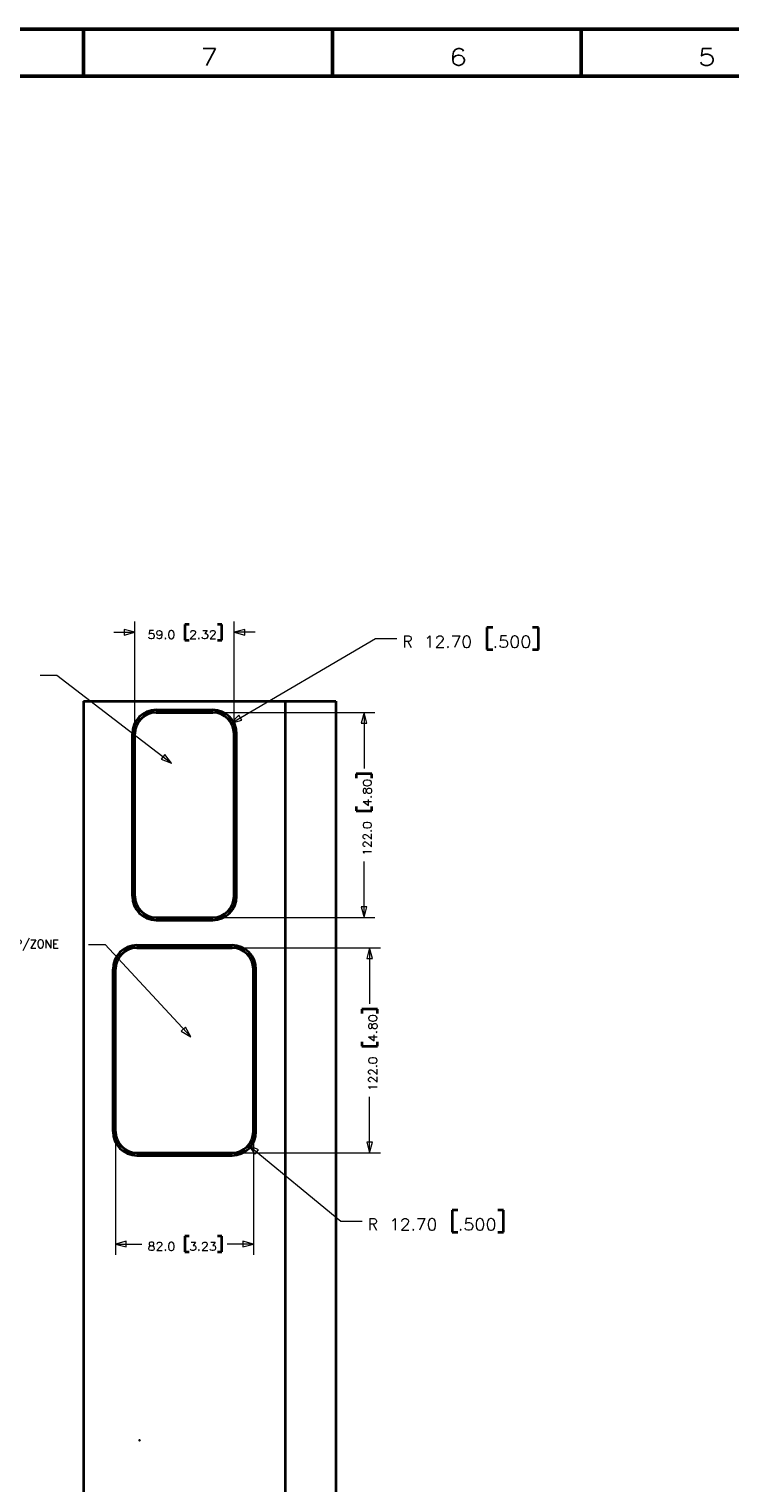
# Model space of a CAD drawing. Header units: millimetres. Extents: x 0 to 1189, y 0 to 841.
# Tile 20 of 28: x 655 to 863, y 409 to 841. Entities that reach past the tile are written whole.
import ezdxf

# ---------------------------------------------------------------- set-up
doc = ezdxf.new("R2010")
doc.units = ezdxf.units.MM
doc.layers.add('1', color=7, linetype='Continuous')
doc.styles.add('pwfont', font='simplex.shx')

msp = doc.modelspace()

# ---------------------------------------------------------------- linework, layer by layer
at = {"layer": '1', "color": 7, "linetype": 'Continuous', "lineweight": 50}
for p, q in [((0, 841), (1189, 841)), ((671, 827), (671, 841)), ((745, 827), (745, 841)), ((819, 827), (819, 841)), ((14, 827), (1175, 827))]:
    msp.add_line(p, q, dxfattribs=at)
at = {"layer": '1', "color": 7, "linetype": 'Continuous', "lineweight": 13}
for p, q in [((683.08, 662.42), (683.08, 660.71)), ((686.26, 661.57), (683.08, 662.42)), ((718.93, 662.42), (715.76, 661.57)), ((718.93, 660.71), (718.93, 662.42)), ((680.01, 661.57), (686.26, 661.57)), ((683.08, 660.71), (686.26, 661.57)), ((714.88, 634.58), (757.81, 659.74)), ((715.76, 661.57), (718.93, 660.71)), ((722.01, 661.57), (715.76, 661.57)), ((757.81, 659.74), (764.16, 659.74)), ((658.09, 648.77), (663.09, 648.77)), ((663.09, 648.77), (697.15, 622.63)), ((717.19, 636.92), (714.88, 634.58)), ((718.05, 635.45), (717.19, 636.92)), ((754.43, 637.72), (753.58, 634.55)), ((755.28, 634.55), (754.43, 637.72)), ((754.43, 637.72), (754.43, 621.03)), ((714.88, 634.58), (718.05, 635.45)), ((753.58, 634.55), (755.28, 634.55)), ((695.15, 625.23), (694.11, 623.88)), ((694.11, 623.88), (697.15, 622.63)), ((697.15, 622.63), (695.15, 625.23)), ((754.43, 576.72), (754.43, 593.41)), ((753.58, 579.9), (754.43, 576.72)), ((755.28, 579.9), (753.58, 579.9)), ((754.43, 576.72), (755.28, 579.9)), ((672.43, 568.73), (677.43, 568.73)), ((677.43, 568.73), (702.86, 541.2)), ((756.09, 567.72), (755.24, 564.55)), ((756.94, 564.55), (756.09, 567.72)), ((756.09, 567.72), (756.09, 551.03)), ((755.24, 564.55), (756.94, 564.55)), ((701.33, 544.11), (700.08, 542.96)), ((700.08, 542.96), (702.86, 541.2)), ((702.86, 541.2), (701.33, 544.11)), ((756.09, 506.72), (756.09, 523.41)), ((723.05, 507.67), (720.06, 509.03)), ((720.06, 509.03), (721.96, 506.35)), ((720.06, 509.03), (747.47, 486.41)), ((721.96, 506.35), (723.05, 507.67)), ((755.24, 509.9), (756.09, 506.72)), ((756.94, 509.9), (755.24, 509.9)), ((756.09, 506.72), (756.94, 509.9)), ((747.47, 486.41), (753.82, 486.41)), ((683.68, 480.43), (680.51, 479.58)), ((683.68, 478.73), (683.68, 480.43)), ((718.33, 480.43), (718.33, 478.73)), ((721.51, 479.58), (718.33, 480.43)), ((680.51, 479.58), (683.68, 478.73)), ((680.51, 479.58), (688.33, 479.58)), ((721.51, 479.58), (713.69, 479.58)), ((718.33, 478.73), (721.51, 479.58))]:
    msp.add_line(p, q, dxfattribs=at)
at = {"layer": '1', "color": 4, "linetype": 'Continuous', "lineweight": 13}
for p, q in [((686.26, 632.96), (686.26, 664.74)), ((715.76, 632.96), (715.76, 664.74)), ((710.99, 637.72), (757.61, 637.72)), ((710.99, 576.72), (757.61, 576.72)), ((716.74, 567.72), (759.27, 567.72)), ((680.51, 511.48), (680.51, 476.41)), ((721.51, 511.48), (721.51, 476.41)), ((716.74, 506.72), (759.27, 506.72))]:
    msp.add_line(p, q, dxfattribs=at)
at = {"layer": '1', "color": 2, "linetype": 'Continuous', "lineweight": 35}
for p, q in [((701.16, 663.91), (701.16, 659.22)), ((702.41, 663.91), (701.16, 663.91)), ((712.1, 663.91), (710.85, 663.91)), ((712.1, 659.22), (712.1, 663.91)), ((701.16, 659.22), (702.41, 659.22)), ((710.85, 659.22), (712.1, 659.22)), ((752.09, 619.44), (752.09, 618.19)), ((756.78, 619.44), (752.09, 619.44)), ((756.78, 618.19), (756.78, 619.44)), ((752.09, 609.75), (752.09, 608.5)), ((752.09, 608.5), (756.78, 608.5)), ((756.78, 608.5), (756.78, 609.75)), ((753.75, 549.44), (753.75, 548.19)), ((758.44, 549.44), (753.75, 549.44)), ((758.44, 548.19), (758.44, 549.44)), ((753.75, 539.75), (753.75, 538.5)), ((753.75, 538.5), (758.44, 538.5)), ((758.44, 538.5), (758.44, 539.75)), ((701.16, 481.93), (701.16, 477.24)), ((702.41, 481.93), (701.16, 481.93)), ((712.1, 481.93), (710.85, 481.93)), ((712.1, 477.24), (712.1, 481.93)), ((701.16, 477.24), (702.41, 477.24)), ((710.85, 477.24), (712.1, 477.24)), ((687.63, 421.24), (687.63, 421.24)), ((687.63, 421.24), (687.63, 421.24)), ((687.63, 421.24), (687.63, 421.24)), ((687.63, 421.24), (687.63, 421.24)), ((687.63, 421.24), (687.63, 421.24)), ((687.63, 421.24), (687.63, 421.24)), ((687.63, 421.24), (687.63, 421.24)), ((687.63, 421.24), (687.63, 421.23)), ((687.63, 421.24), (687.63, 421.24))]:
    msp.add_line(p, q, dxfattribs=at)
at = {"layer": '1', "color": 7, "linetype": 'Continuous', "lineweight": 35}
for p, q in [((790.95, 663.02), (790.95, 656.46)), ((792.7, 663.02), (790.95, 663.02)), ((806.26, 663.02), (804.51, 663.02)), ((806.26, 656.46), (806.26, 663.02)), ((790.95, 656.46), (792.7, 656.46)), ((804.51, 656.46), (806.26, 656.46)), ((780.61, 489.7), (780.61, 483.13)), ((782.36, 489.7), (780.61, 489.7)), ((795.92, 489.7), (794.17, 489.7)), ((795.92, 483.13), (795.92, 489.7)), ((780.61, 483.13), (782.36, 483.13)), ((794.17, 483.13), (795.92, 483.13))]:
    msp.add_line(p, q, dxfattribs=at)
at = {"layer": '1', "color": 253, "linetype": 'Continuous', "lineweight": 35}
for p, q in [((671.01, 641.1), (731, 641.1)), ((671.01, 641.1), (671.01, 116.1)), ((692.61, 638.47), (709.41, 638.47)), ((692.61, 637.72), (709.41, 637.72)), ((685.51, 583.07), (685.51, 631.37)), ((686.26, 583.07), (686.26, 631.37)), ((715.76, 583.07), (715.76, 631.37)), ((716.51, 583.07), (716.51, 631.37)), ((692.61, 576.72), (709.41, 576.72)), ((692.61, 575.97), (709.41, 575.97)), ((686.86, 568.47), (715.16, 568.47)), ((686.86, 567.72), (715.16, 567.72)), ((679.76, 513.07), (679.76, 561.37)), ((680.51, 513.07), (680.51, 561.37)), ((721.51, 513.07), (721.51, 561.37)), ((722.26, 513.07), (722.26, 561.37)), ((686.86, 506.72), (715.16, 506.72)), ((686.86, 505.97), (715.16, 505.97)), ((687.62, 421.22), (687.62, 421.23)), ((687.62, 421.23), (687.63, 421.23)), ((687.62, 421.23), (687.63, 421.23)), ((687.62, 421.22), (687.62, 421.23)), ((687.62, 421.23), (687.62, 421.12)), ((687.62, 421.23), (687.63, 421.23)), ((687.62, 421.22), (687.63, 421.22)), ((687.62, 421.22), (687.63, 421.22)), ((687.62, 421.2), (687.62, 421.21)), ((687.62, 421.21), (687.63, 421.21)), ((687.62, 421.21), (687.63, 421.21)), ((687.62, 421.2), (687.62, 421.21)), ((687.62, 421.2), (687.63, 421.2)), ((687.62, 421.2), (687.63, 421.2)), ((687.62, 421.12), (687.63, 421.12)), ((687.63, 421.22), (687.63, 421.23)), ((687.63, 421.22), (687.63, 421.23)), ((687.63, 421.2), (687.63, 421.21)), ((687.63, 421.2), (687.63, 421.21))]:
    msp.add_line(p, q, dxfattribs=at)
at = {"layer": '1', "color": 12, "linetype": 'Continuous', "lineweight": 35}
for p, q in [((731, 641.1), (746, 641.1)), ((731, 641.1), (731, 116.1)), ((746, 641.1), (746, 116.1)), ((687.63, 421.23), (687.63, 421.23)), ((687.63, 421.23), (687.63, 421.12)), ((687.63, 421.23), (687.63, 421.12)), ((687.63, 421.12), (687.63, 421.12))]:
    msp.add_line(p, q, dxfattribs=at)
at = {"layer": '1', "color": 253, "linetype": 'Continuous', "lineweight": 13}
for p, q in [((687.62, 421.24), (687.62, 421.24)), ((687.62, 421.24), (687.62, 421.24)), ((687.62, 421.24), (687.62, 421.24)), ((687.62, 421.24), (687.62, 421.24)), ((687.62, 421.24), (687.62, 421.24)), ((687.62, 421.24), (687.62, 421.24)), ((687.62, 421.24), (687.62, 421.24)), ((687.62, 421.24), (687.62, 421.24)), ((687.62, 421.24), (687.62, 421.24)), ((687.62, 421.24), (687.62, 421.24)), ((687.62, 421.24), (687.62, 421.24)), ((687.62, 421.24), (687.62, 421.24)), ((687.62, 421.24), (687.62, 421.24)), ((687.62, 421.23), (687.62, 421.23)), ((687.62, 421.23), (687.62, 421.23)), ((687.62, 421.23), (687.62, 421.23)), ((687.62, 421.23), (687.62, 421.23)), ((687.62, 421.22), (687.62, 421.22)), ((687.62, 421.22), (687.62, 421.22)), ((687.62, 421.21), (687.62, 421.21)), ((687.62, 421.21), (687.62, 421.21)), ((687.62, 421.2), (687.62, 421.2)), ((687.62, 421.2), (687.62, 421.2)), ((687.63, 421.24), (687.63, 421.24)), ((687.63, 421.24), (687.63, 421.24)), ((687.63, 421.24), (687.63, 421.24)), ((687.63, 421.24), (687.63, 421.24)), ((687.63, 421.24), (687.63, 421.24)), ((687.63, 421.24), (687.63, 421.24)), ((687.63, 421.24), (687.63, 421.24)), ((687.63, 421.24), (687.63, 421.24)), ((687.63, 421.23), (687.63, 421.24)), ((687.63, 421.23), (687.63, 421.24)), ((687.63, 421.23), (687.63, 421.24)), ((687.63, 421.23), (687.63, 421.24)), ((687.63, 421.23), (687.63, 421.24)), ((687.63, 421.23), (687.63, 421.23)), ((687.63, 421.23), (687.63, 421.23)), ((687.63, 421.22), (687.63, 421.22)), ((687.63, 421.22), (687.63, 421.22)), ((687.63, 421.21), (687.63, 421.21)), ((687.63, 421.21), (687.63, 421.21)), ((687.63, 421.2), (687.63, 421.2)), ((687.63, 421.2), (687.63, 421.2))]:
    msp.add_line(p, q, dxfattribs=at)
at = {"layer": '1', "color": 3, "linetype": 'Continuous', "lineweight": 35}
for p, q in [((687.62, 421.24), (687.62, 421.24)), ((687.62, 421.24), (687.62, 421.24)), ((687.62, 421.24), (687.62, 421.24)), ((687.62, 421.24), (687.62, 421.24)), ((687.62, 421.24), (687.62, 421.24)), ((687.62, 421.24), (687.62, 421.24)), ((687.62, 421.24), (687.62, 421.24)), ((687.62, 421.24), (687.63, 421.24)), ((687.62, 421.23), (687.62, 421.24)), ((687.62, 421.24), (687.62, 421.24)), ((687.62, 421.24), (687.62, 421.24)), ((687.62, 421.24), (687.62, 421.24)), ((687.62, 421.24), (687.62, 421.24)), ((687.62, 421.24), (687.62, 421.24)), ((687.62, 421.24), (687.62, 421.24)), ((687.62, 421.24), (687.62, 421.24)), ((687.62, 421.24), (687.62, 421.24)), ((687.62, 421.24), (687.62, 421.24)), ((687.62, 421.24), (687.62, 421.24)), ((687.62, 421.23), (687.62, 421.23)), ((687.62, 421.23), (687.62, 421.23)), ((687.62, 421.23), (687.62, 421.23)), ((687.62, 421.23), (687.62, 421.23)), ((687.62, 421.23), (687.63, 421.23)), ((687.62, 421.23), (687.62, 421.23)), ((687.63, 421.24), (687.63, 421.24)), ((687.63, 421.24), (687.63, 421.24)), ((687.63, 421.24), (687.63, 421.24)), ((687.63, 421.24), (687.63, 421.24)), ((687.63, 421.24), (687.63, 421.24)), ((687.63, 421.24), (687.63, 421.24)), ((687.63, 421.24), (687.63, 421.24)), ((687.63, 421.24), (687.63, 421.24)), ((687.63, 421.24), (687.63, 421.24)), ((687.63, 421.24), (687.63, 421.24)), ((687.63, 421.24), (687.63, 421.24)), ((687.63, 421.24), (687.63, 421.24)), ((687.63, 421.24), (687.63, 421.24)), ((687.63, 421.23), (687.63, 421.24)), ((687.63, 421.24), (687.63, 421.24)), ((687.63, 421.24), (687.63, 421.24)), ((687.63, 421.24), (687.63, 421.24)), ((687.63, 421.24), (687.63, 421.24)), ((687.63, 421.24), (687.63, 421.24)), ((687.63, 421.24), (687.63, 421.24)), ((687.63, 421.24), (687.63, 421.24)), ((687.63, 421.24), (687.63, 421.24)), ((687.63, 421.24), (687.63, 421.24)), ((687.63, 421.24), (687.63, 421.24)), ((687.63, 421.24), (687.63, 421.24)), ((687.63, 421.24), (687.63, 421.24)), ((687.63, 421.24), (687.63, 421.24)), ((687.63, 421.24), (687.63, 421.24)), ((687.63, 421.24), (687.63, 421.24))]:
    msp.add_line(p, q, dxfattribs=at)
at = {"layer": '1', "color": 30, "linetype": 'Continuous', "lineweight": 35}
for p, q in [((687.62, 421.24), (687.62, 421.24)), ((687.62, 421.24), (687.62, 421.24)), ((687.62, 421.24), (687.62, 421.24)), ((687.62, 421.24), (687.62, 421.24)), ((687.62, 421.24), (687.62, 421.24)), ((687.62, 421.24), (687.62, 421.24)), ((687.62, 421.24), (687.62, 421.24)), ((687.62, 421.24), (687.62, 421.24)), ((687.62, 421.24), (687.62, 421.24)), ((687.62, 421.24), (687.62, 421.24)), ((687.62, 421.24), (687.62, 421.24)), ((687.62, 421.24), (687.62, 421.24)), ((687.62, 421.24), (687.62, 421.24)), ((687.62, 421.24), (687.62, 421.24)), ((687.62, 421.24), (687.62, 421.24)), ((687.62, 421.24), (687.62, 421.24)), ((687.62, 421.24), (687.62, 421.24)), ((687.62, 421.24), (687.62, 421.24)), ((687.62, 421.24), (687.62, 421.24)), ((687.62, 421.24), (687.62, 421.24)), ((687.62, 421.24), (687.62, 421.24)), ((687.62, 421.24), (687.62, 421.24)), ((687.62, 421.24), (687.62, 421.24)), ((687.62, 421.24), (687.62, 421.24)), ((687.62, 421.24), (687.62, 421.24)), ((687.62, 421.24), (687.62, 421.24)), ((687.63, 421.24), (687.63, 421.24)), ((687.63, 421.24), (687.63, 421.24)), ((687.63, 421.24), (687.63, 421.24)), ((687.63, 421.24), (687.63, 421.24)), ((687.63, 421.24), (687.63, 421.24)), ((687.63, 421.24), (687.63, 421.24)), ((687.63, 421.24), (687.63, 421.24)), ((687.63, 421.24), (687.63, 421.24)), ((687.63, 421.24), (687.63, 421.24)), ((687.63, 421.24), (687.63, 421.24)), ((687.63, 421.24), (687.63, 421.24)), ((687.63, 421.24), (687.63, 421.24)), ((687.63, 421.24), (687.63, 421.24)), ((687.63, 421.24), (687.63, 421.24)), ((687.63, 421.24), (687.63, 421.24)), ((687.63, 421.24), (687.63, 421.24)), ((687.63, 421.24), (687.63, 421.24)), ((687.63, 421.24), (687.63, 421.24)), ((687.63, 421.24), (687.63, 421.24)), ((687.63, 421.24), (687.63, 421.24)), ((687.63, 421.24), (687.63, 421.24)), ((687.63, 421.24), (687.63, 421.24)), ((687.63, 421.24), (687.63, 421.24)), ((687.63, 421.24), (687.63, 421.24)), ((687.63, 421.24), (687.63, 421.24)), ((687.63, 421.24), (687.63, 421.24)), ((687.63, 421.24), (687.63, 421.24)), ((687.63, 421.24), (687.63, 421.24))]:
    msp.add_line(p, q, dxfattribs=at)
at = {"layer": '1', "color": 43, "linetype": 'Continuous', "lineweight": 35}
for p, q in [((687.62, 421.24), (687.62, 421.24)), ((687.62, 421.24), (687.62, 421.24)), ((687.62, 421.24), (687.62, 421.24)), ((687.62, 421.24), (687.62, 421.24)), ((687.62, 421.24), (687.62, 421.24)), ((687.62, 421.24), (687.62, 421.24)), ((687.62, 421.24), (687.62, 421.24)), ((687.62, 421.24), (687.62, 421.24)), ((687.62, 421.24), (687.62, 421.24)), ((687.62, 421.24), (687.62, 421.24)), ((687.62, 421.24), (687.62, 421.24)), ((687.62, 421.24), (687.62, 421.24)), ((687.62, 421.24), (687.62, 421.24)), ((687.62, 421.24), (687.62, 421.24)), ((687.62, 421.24), (687.62, 421.24)), ((687.62, 421.24), (687.62, 421.24)), ((687.62, 421.24), (687.62, 421.24)), ((687.62, 421.24), (687.62, 421.24)), ((687.62, 421.24), (687.62, 421.24)), ((687.62, 421.24), (687.62, 421.24)), ((687.62, 421.24), (687.62, 421.24)), ((687.62, 421.24), (687.62, 421.24)), ((687.62, 421.24), (687.62, 421.24)), ((687.62, 421.24), (687.62, 421.24)), ((687.62, 421.24), (687.62, 421.24)), ((687.62, 421.24), (687.62, 421.24)), ((687.62, 421.24), (687.62, 421.24)), ((687.63, 421.24), (687.63, 421.24)), ((687.63, 421.24), (687.63, 421.24)), ((687.63, 421.24), (687.63, 421.24)), ((687.62, 421.24), (687.62, 421.24)), ((687.63, 421.24), (687.63, 421.24)), ((687.62, 421.24), (687.62, 421.24)), ((687.62, 421.24), (687.62, 421.24)), ((687.63, 421.24), (687.63, 421.24)), ((687.63, 421.24), (687.63, 421.24)), ((687.63, 421.24), (687.63, 421.24)), ((687.63, 421.24), (687.63, 421.24)), ((687.62, 421.24), (687.62, 421.24)), ((687.63, 421.24), (687.63, 421.24)), ((687.63, 421.24), (687.63, 421.24)), ((687.63, 421.24), (687.63, 421.24)), ((687.63, 421.24), (687.63, 421.24)), ((687.63, 421.24), (687.63, 421.24)), ((687.63, 421.24), (687.63, 421.24)), ((687.63, 421.24), (687.63, 421.24)), ((687.63, 421.24), (687.63, 421.24)), ((687.63, 421.24), (687.63, 421.24)), ((687.63, 421.24), (687.63, 421.24)), ((687.63, 421.24), (687.63, 421.24)), ((687.63, 421.24), (687.63, 421.24))]:
    msp.add_line(p, q, dxfattribs=at)
at = {"layer": '1', "color": 214, "linetype": 'Continuous', "lineweight": 35}
for p, q in [((687.62, 421.24), (687.62, 421.24)), ((687.62, 421.24), (687.62, 421.24)), ((687.62, 421.24), (687.62, 421.24)), ((687.62, 421.24), (687.62, 421.24)), ((687.62, 421.24), (687.62, 421.24)), ((687.62, 421.24), (687.62, 421.24)), ((687.62, 421.24), (687.62, 421.24)), ((687.62, 421.24), (687.62, 421.24)), ((687.63, 421.24), (687.63, 421.24)), ((687.63, 421.24), (687.63, 421.24)), ((687.63, 421.24), (687.63, 421.24)), ((687.63, 421.24), (687.63, 421.24)), ((687.63, 421.24), (687.63, 421.24)), ((687.63, 421.24), (687.63, 421.24)), ((687.63, 421.24), (687.63, 421.24)), ((687.63, 421.24), (687.63, 421.24))]:
    msp.add_line(p, q, dxfattribs=at)
at = {"layer": '1', "color": 30, "linetype": 'Continuous', "lineweight": 35}
for centre, radius in [((687.62, 421.24), 0.0002), ((687.62, 421.24), 0.00025), ((687.62, 421.24), 0.000225), ((687.63, 421.24), 0.00025), ((687.63, 421.24), 0.0002), ((687.63, 421.24), 0.000225)]:
    msp.add_circle(centre, radius, dxfattribs=at)
at = {"layer": '1', "color": 253, "linetype": 'Continuous', "lineweight": 35}
for centre, radius, start, end in [((692.61, 631.37), 7.1, 90, 180), ((692.61, 631.37), 6.35, 90, 180), ((709.41, 631.37), 7.1, 0, 90), ((709.41, 631.37), 6.35, 0, 90), ((692.61, 583.07), 7.1, 180, 270), ((692.61, 583.07), 6.35, 180, 270), ((709.41, 583.07), 6.35, 270, 0), ((709.41, 583.07), 7.1, 270, 0), ((686.86, 561.37), 7.1, 90, 180), ((686.86, 561.37), 6.35, 90, 180), ((715.16, 561.37), 7.1, 0, 90), ((715.16, 561.37), 6.35, 0, 90), ((686.86, 513.07), 7.1, 180, 270), ((686.86, 513.07), 6.35, 180, 270), ((715.16, 513.07), 6.35, 270, 0), ((715.16, 513.07), 7.1, 270, 0), ((687.62, 421.23), 0.00127, 90, 180), ((687.62, 421.23), 0.00142, 90, 180), ((687.62, 421.22), 0.00127, 180, 270), ((687.62, 421.22), 0.00142, 180, 270), ((687.62, 421.21), 0.00127, 90, 180), ((687.62, 421.21), 0.00142, 90, 180), ((687.62, 421.2), 0.00127, 180, 270), ((687.62, 421.2), 0.00142, 180, 270), ((687.63, 421.23), 0.00127, 0, 90), ((687.63, 421.23), 0.00142, 0, 90), ((687.63, 421.22), 0.00127, 270, 0), ((687.63, 421.22), 0.00142, 270, 0), ((687.63, 421.21), 0.00127, 0, 90), ((687.63, 421.21), 0.00142, 0, 90), ((687.63, 421.2), 0.00127, 270, 0), ((687.63, 421.2), 0.00142, 270, 0)]:
    msp.add_arc(centre, radius, start, end, dxfattribs=at)
at = {"layer": '1', "color": 30, "linetype": 'Continuous', "lineweight": 35}
for centre, radius, start, end in [((687.62, 421.24), 0.0007, 259.5, 79.5), ((687.62, 421.24), 0.0003, 21.5, 111.5), ((687.62, 421.24), 0.0002, 291.5, 21.5), ((687.62, 421.24), 0.0003, 111.5, 201.5), ((687.63, 421.24), 0.0007, 93.4, 273.4), ((687.63, 421.24), 0.0003, 331.4, 61.4), ((687.63, 421.24), 0.0002, 151.4, 241.4), ((687.63, 421.24), 0.0003, 61.4, 151.4), ((687.63, 421.24), 0.0002, 41.4, 61.4)]:
    msp.add_arc(centre, radius, start, end, dxfattribs=at)
at = {"layer": '1', "color": 43, "linetype": 'Continuous', "lineweight": 35}
msp.add_arc((687.62, 421.24), 0.0001, 0, 90, dxfattribs=at)
at = {"layer": '1', "color": 3, "linetype": 'Continuous', "lineweight": 35}
for centre, radius, start, end in [((687.62, 421.24), 0.000345, 90, 180), ((687.63, 421.24), 0.000172, 67.0894, 90)]:
    msp.add_arc(centre, radius, start, end, dxfattribs=at)
at = {"layer": '1', "color": 214, "linetype": 'Continuous', "lineweight": 35}
for centre, start, end in [((687.62, 421.23), 90, 123.6794), ((687.62, 421.23), 236.3206, 270), ((687.63, 421.24), 271.8755, 303.6794), ((687.63, 421.24), 56.3206, 88.1245)]:
    msp.add_arc(centre, 0.000275, start, end, dxfattribs=at)
for points in [[(687.62, 421.24), (687.62, 421.24)], [(687.62, 421.24), (687.62, 421.24)], [(687.62, 421.24), (687.62, 421.24)], [(687.62, 421.24), (687.62, 421.24)], [(687.62, 421.23), (687.62, 421.23)], [(687.63, 421.24), (687.63, 421.24)], [(687.63, 421.24), (687.63, 421.24)], [(687.63, 421.24), (687.63, 421.24)], [(687.63, 421.24), (687.63, 421.24)], [(687.63, 421.24), (687.63, 421.24)]]:
    msp.add_open_spline(points, degree=1, dxfattribs=at)
at = {"layer": '1', "color": 3, "linetype": 'Continuous', "lineweight": 35}
msp.add_open_spline([(687.62, 421.24), (687.62, 421.24)], degree=1, dxfattribs=at)
msp.add_open_spline([(687.62, 421.24), (687.62, 421.24)], degree=1, dxfattribs=at)
msp.add_open_spline([(687.62, 421.24), (687.62, 421.24)], degree=1, dxfattribs=at)
at = {"layer": '1', "color": 30, "linetype": 'Continuous', "lineweight": 35}
for points, knots in [([(687.62, 421.24), (687.62, 421.24), (687.62, 421.24)], [0, 0, 0.563932, 1, 1]), ([(687.62, 421.24), (687.62, 421.24), (687.62, 421.24)], [0, 0, 0.567026, 1, 1]), ([(687.62, 421.24), (687.62, 421.24), (687.62, 421.24)], [0, 0, 0.310935, 1, 1]), ([(687.63, 421.24), (687.63, 421.24), (687.63, 421.24)], [0, 0, 0.584533, 1, 1]), ([(687.63, 421.24), (687.63, 421.24), (687.63, 421.24)], [0, 0, 0.558012, 1, 1])]:
    msp.add_open_spline(points, degree=1, knots=knots, dxfattribs=at)
for points in [[(687.62, 421.24), (687.62, 421.24)], [(687.62, 421.24), (687.62, 421.24)], [(687.63, 421.24), (687.63, 421.24)], [(687.63, 421.24), (687.63, 421.24)], [(687.63, 421.24), (687.63, 421.24)], [(687.63, 421.24), (687.63, 421.24)], [(687.63, 421.24), (687.63, 421.24)], [(687.63, 421.24), (687.63, 421.24)]]:
    msp.add_open_spline(points, degree=1, dxfattribs=at)
at = {"layer": '1', "color": 253, "linetype": 'Continuous', "lineweight": 13}
for points, knots in [([(687.62, 421.24), (687.62, 421.24), (687.62, 421.24)], [0, 0, 0.562181, 1, 1]), ([(687.63, 421.24), (687.63, 421.24), (687.63, 421.24)], [0, 0, 0.565743, 1, 1])]:
    msp.add_open_spline(points, degree=1, knots=knots, dxfattribs=at)
at = {"layer": '1', "color": 43, "linetype": 'Continuous', "lineweight": 35}
for points in [[(687.62, 421.24), (687.62, 421.24)], [(687.62, 421.24), (687.62, 421.24)], [(687.62, 421.24), (687.62, 421.24)], [(687.62, 421.24), (687.62, 421.24)], [(687.62, 421.24), (687.62, 421.24)], [(687.62, 421.24), (687.62, 421.24)], [(687.63, 421.24), (687.63, 421.24)], [(687.63, 421.24), (687.63, 421.24)], [(687.62, 421.24), (687.63, 421.24)], [(687.62, 421.24), (687.63, 421.24)], [(687.62, 421.24), (687.63, 421.24)], [(687.63, 421.24), (687.62, 421.24)], [(687.63, 421.24), (687.63, 421.24)], [(687.63, 421.24), (687.63, 421.24)]]:
    msp.add_open_spline(points, degree=1, dxfattribs=at)
at = {"layer": '1', "color": 253, "linetype": 'Continuous', "lineweight": 13}
for points in [[(687.62, 421.24), (687.62, 421.24)], [(687.63, 421.24), (687.63, 421.24)]]:
    msp.add_open_spline(points, degree=1, dxfattribs=at)
at = {"layer": '1', "color": 43, "linetype": 'Continuous', "lineweight": 35}
msp.add_open_spline([(687.62, 421.24), (687.62, 421.24), (687.62, 421.24)], degree=1, knots=[0, 0, 0.666667, 1, 1], dxfattribs=at)

# ---------------------------------------------------------------- texts
at = {"layer": '1', "color": 3, "linetype": 'Continuous', "lineweight": 13, "attachment_point": 7, "line_spacing_factor": 0.903614, "style": 'pwfont'}
for s, insert, char_height in [('\\W1.2353;7', (705.75, 830.18), 5), ('\\W1.2353;6', (779.75, 830.18), 5), ('\\W1.2353;5', (853.75, 830.18), 5), ('\\W0.9698;NAMEPLATE ISOMETRIC DROP/ZONE', (605.97, 566.79), 2.5)]:
    msp.add_mtext(s, dxfattribs=dict(at, insert=insert, char_height=char_height))
at = {"layer": '1', "color": 2, "linetype": 'Continuous', "lineweight": 13, "char_height": 2.5, "attachment_point": 7, "line_spacing_factor": 0.903614, "style": 'pwfont'}
for s, insert in [('\\W1.0970;59.0', (690.05, 659.62)), ('\\W1.0970;2.32', (702.39, 659.62)), ('\\W1.0970;82.0', (690.05, 477.64)), ('\\W1.0970;3.23', (702.39, 477.64))]:
    msp.add_mtext(s, dxfattribs=dict(at, insert=insert))
at = {"layer": '1', "color": 7, "linetype": 'Continuous', "lineweight": 13, "char_height": 3.5, "attachment_point": 7, "line_spacing_factor": 0.903614, "style": 'pwfont'}
for s, insert in [('\\W0.9297;R', (765.93, 657.02)), ('\\W1.0598;12.70', (772.23, 657.02)), ('\\W1.0970;.500', (792.66, 657.02)), ('\\W0.9297;R', (755.59, 483.69)), ('\\W1.0598;12.70', (761.89, 483.69)), ('\\W1.0970;.500', (782.32, 483.69))]:
    msp.add_mtext(s, dxfattribs=dict(at, insert=insert))
at = {"layer": '1', "color": 2, "linetype": 'Continuous', "lineweight": 13, "char_height": 2.5, "attachment_point": 7, "rotation": 90, "line_spacing_factor": 0.903614, "style": 'pwfont'}
for s, insert in [('\\W1.0970;4.80', (756.62, 609.71)), ('\\W1.0598;122.0', (756.62, 595.11)), ('\\W1.0970;4.80', (758.28, 539.71)), ('\\W1.0598;122.0', (758.28, 525.11))]:
    msp.add_mtext(s, dxfattribs=dict(at, insert=insert))

doc.saveas('drawing.dxf')
